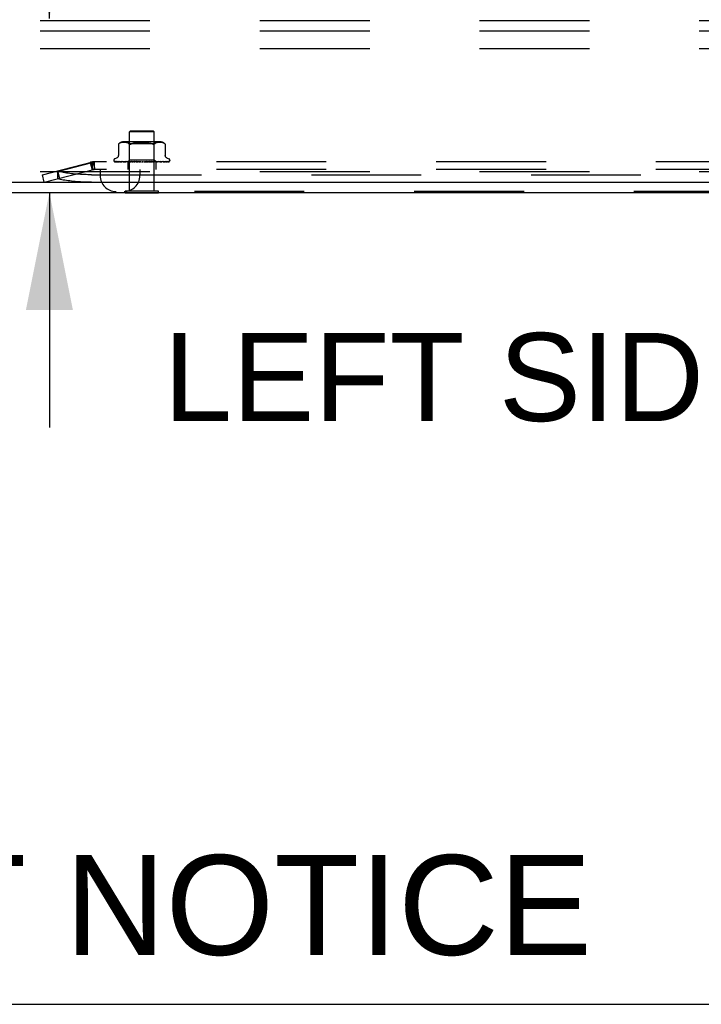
# Model space of a CAD drawing. Header units: inches. Extents: x 0 to 201, y 0 to 130.
# Tile 2 of 36: x 26.58 to 33.43, y 0 to 9.9. Entities that reach past the tile are written whole.
import ezdxf

# ---------------------------------------------------------------- set-up
doc = ezdxf.new("R2010")
doc.units = ezdxf.units.IN
doc.header["$LTSCALE"] = 11.043285
doc.header["$MEASUREMENT"] = 0
doc.linetypes.add('HIDDEN', pattern=[0.2, 0.1, -0.1])
doc.layers.get('0').update_dxf_attribs({"linetype": 'CONTINUOUS'})
doc.layers.add('DEFAULT_2', color=8, linetype='HIDDEN')
doc.layers.add('DIMENSIONS', color=7, linetype='CONTINUOUS')
doc.styles.get("Standard").update_dxf_attribs({"font": 'arial.ttf'})
doc.dimstyles.new('DIMSTYLE_1', dxfattribs={"dimtxt": 0.885825, "dimasz": 1.1811, "dimexe": 0.09, "dimexo": 0.07, "dimgap": 0.0375, "dimtad": 0, "dimtih": 1, "dimtoh": 1, "dimzin": 4, "dimdsep": 46, "dimtxsty": 'Standard', "dimblk": '_FILLED', "dimblk1": '_FILLED', "dimblk2": '_FILLED', "dimcen": 0.09, "dimazin": 1, "dimtfac": 1, "dimtdec": 3, "dimtofl": 0, "dimtmove": 0, "dimatfit": 3, "dimldrblk": '_FILLED', "dimfxl": 0, "dimtolj": 1, "dimtzin": 4, "dimarcsym": 0})

# ---------------------------------------------------------------- blocks, each defined once
blk = doc.blocks.new('_FILLED')
at = {"color": 0, "linetype": 'ByBlock'}
blk.add_solid([(0, 0), (-1, 0.2), (-1, -0.2)], dxfattribs=at)
blk = doc.blocks.new('*D14')
at = {"layer": 'DIMENSIONS', "color": 2, "linetype": 'Continuous'}
for p, q in [((26.8812, 9.9145), (26.8812, 12.7163)), ((26.8812, 12.7163), (27.9146, 12.7163)), ((26.8812, 8.1645), (26.8812, 5.8023))]:
    blk.add_line(p, q, dxfattribs=at)
at = {"layer": 'DIMENSIONS', "color": 2, "linetype": 'Continuous', "xscale": 1.1811, "yscale": 1.1811, "zscale": 1.1811}
for p, rotation in [((26.8812, 9.9145), 270), ((26.8812, 8.1645), 90)]:
    blk.add_blockref('_FILLED', p, dxfattribs=dict(at, rotation=rotation))
at = {"layer": 'DIMENSIONS', "color": 2, "linetype": 'Continuous', "insert": (28.3575, 13.1592), "char_height": 0.88582, "width": 2.407205, "attachment_point": 1, "line_spacing_factor": 0.9}
blk.add_mtext('1.75', dxfattribs=at)
blk = doc.blocks.new('*D16')
at = {"layer": 'DIMENSIONS', "color": 2, "linetype": 'Continuous'}
for p, q in [((25.0603, 36.0725), (25.0603, 39.93)), ((23.8103, 38.8671), (21.2007, 38.8671)), ((25.0603, 38.8671), (27.4225, 38.8671))]:
    blk.add_line(p, q, dxfattribs=at)
at = {"layer": 'DIMENSIONS', "color": 2, "linetype": 'Continuous', "xscale": 1.1811, "yscale": 1.1811, "zscale": 1.1811}
blk.add_blockref('_FILLED', (23.8103, 38.8671), dxfattribs=at)
at = {"layer": 'DIMENSIONS', "color": 2, "linetype": 'Continuous', "xscale": 1.1811, "yscale": 1.1811, "zscale": 1.1811, "rotation": 180}
blk.add_blockref('_FILLED', (25.0603, 38.8671), dxfattribs=at)
at = {"layer": 'DIMENSIONS', "color": 2, "linetype": 'Continuous', "insert": (20.7578, 39.31), "char_height": 0.88582, "width": 2.407205, "attachment_point": 3, "line_spacing_factor": 0.9}
blk.add_mtext('1.25\\Ptyp.', dxfattribs=at)

msp = doc.modelspace()

# ---------------------------------------------------------------- linework, layer by layer
at = {"color": 3, "linetype": 'Continuous'}
for p, q in [((23.8773, 8.2685), (41.8103, 8.2685)), ((23.8623, 8.1645), (41.7583, 8.1645))]:
    msp.add_line(p, q, dxfattribs=at)
at = {"color": 7, "linetype": 'Continuous'}
for p, q in [((27.6418, 8.1605), (27.6418, 8.1645)), ((27.9788, 8.1605), (27.6418, 8.1605)), ((27.9788, 8.1605), (27.9788, 8.1645)), ((0, 0), (200.787, 0))]:
    msp.add_line(p, q, dxfattribs=at)
at = {"layer": 'DEFAULT_2', "color": 8, "linetype": 'HIDDEN'}
for p, q in [((38.9353, 9.8935), (23.9353, 9.8935)), ((38.9353, 9.7895), (23.9353, 9.7895)), ((38.9353, 9.6125), (23.9353, 9.6125)), ((27.6963, 8.7855), (27.6863, 8.7755)), ((27.9343, 8.7755), (27.6863, 8.7755)), ((27.6863, 8.1785), (27.6863, 8.7755)), ((27.6963, 8.7855), (27.9243, 8.7855)), ((27.9243, 8.7855), (27.9343, 8.7755)), ((27.9343, 8.1785), (27.9343, 8.7755)), ((27.5743, 8.6511), (27.5749, 8.6516)), ((27.5743, 8.6511), (27.5743, 8.5386)), ((27.5753, 8.652), (27.5747, 8.6514)), ((27.5766, 8.6532), (27.5782, 8.6545)), ((27.5782, 8.6545), (27.5769, 8.6534)), ((27.5782, 8.6545), (27.5832, 8.6582)), ((27.5937, 8.6637), (27.5883, 8.6613)), ((27.5991, 8.6657), (27.5936, 8.6637)), ((27.6045, 8.6672), (27.599, 8.6657)), ((27.6099, 8.6683), (27.6044, 8.6672)), ((27.6152, 8.6691), (27.6098, 8.6683)), ((27.6203, 8.6696), (27.6151, 8.6691)), ((27.6253, 8.6699), (27.6202, 8.6696)), ((27.6301, 8.67), (27.6252, 8.6699)), ((27.6349, 8.6699), (27.63, 8.67)), ((27.9899, 8.6755), (27.6308, 8.6755)), ((27.6397, 8.6696), (27.6348, 8.6699)), ((27.6447, 8.6691), (27.6397, 8.6696)), ((27.6498, 8.6683), (27.6447, 8.6691)), ((27.6553, 8.6672), (27.6498, 8.6683)), ((27.6608, 8.6657), (27.6552, 8.6672)), ((27.6663, 8.6637), (27.6607, 8.6657)), ((27.6851, 8.6555), (27.6651, 8.6755)), ((27.6717, 8.6612), (27.6662, 8.6637)), ((27.9356, 8.6555), (27.6851, 8.6555)), ((27.6851, 8.4925), (27.6851, 8.6555)), ((27.8615, 8.6672), (27.8733, 8.6655)), ((27.8846, 8.6634), (27.8733, 8.6655)), ((27.9356, 8.6555), (27.9556, 8.6755)), ((27.9356, 8.4925), (27.9356, 8.6555)), ((27.9391, 8.6545), (27.9439, 8.6581)), ((27.9491, 8.6612), (27.9439, 8.6581)), ((27.9545, 8.6637), (27.949, 8.6612)), ((27.96, 8.6657), (27.9544, 8.6637)), ((27.9655, 8.6672), (27.9599, 8.6657)), ((27.9709, 8.6683), (27.9654, 8.6672)), ((27.976, 8.6691), (27.9709, 8.6683)), ((27.981, 8.6696), (27.976, 8.6691)), ((27.9859, 8.6699), (27.981, 8.6696)), ((27.9907, 8.67), (27.9858, 8.6699)), ((27.9955, 8.6699), (27.9906, 8.67)), ((28.0005, 8.6696), (27.9954, 8.6699)), ((28.0056, 8.6691), (28.0004, 8.6696)), ((28.0109, 8.6683), (28.0055, 8.6691)), ((28.0163, 8.6672), (28.0108, 8.6683)), ((28.0217, 8.6657), (28.0162, 8.6672)), ((28.0271, 8.6637), (28.0216, 8.6657)), ((28.0324, 8.6613), (28.027, 8.6637)), ((28.0463, 8.6512), (28.0464, 8.6511)), ((28.0464, 8.6511), (28.0464, 8.5386)), ((26.8103, 8.3445), (27.3182, 8.4755)), ((26.9623, 8.3786), (27.3104, 8.4684)), ((27.2909, 8.4684), (27.3104, 8.3929)), ((27.2989, 8.4705), (27.3184, 8.395)), ((27.3104, 8.4684), (27.3104, 8.3929)), ((27.3182, 8.4755), (27.3377, 8.4)), ((36.2903, 8.4735), (27.3304, 8.4735)), ((27.3304, 8.4735), (27.3304, 8.3955)), ((27.5291, 8.49), (27.5291, 8.4891)), ((27.5333, 8.4783), (27.5334, 8.4782)), ((27.667, 8.4742), (27.5379, 8.4761)), ((27.5551, 8.5111), (27.5401, 8.5056)), ((27.6684, 8.4742), (27.541, 8.4761)), ((27.6709, 8.4742), (27.5447, 8.4761)), ((27.5527, 8.4763), (27.5527, 8.4763)), ((27.6749, 8.4742), (27.5538, 8.4761)), ((27.5611, 8.4761), (27.5605, 8.4762)), ((27.6798, 8.4742), (27.5611, 8.4761)), ((27.5759, 8.4761), (27.5756, 8.4761)), ((27.6863, 8.4742), (27.5759, 8.4761)), ((27.5865, 8.4761), (27.5864, 8.4761)), ((27.6934, 8.4742), (27.5865, 8.4761)), ((27.5865, 8.4761), (27.5865, 8.4761)), ((27.5955, 8.4749), (27.6023, 8.4741)), ((27.6023, 8.4741), (27.6078, 8.4735)), ((27.7022, 8.4742), (27.6065, 8.4761)), ((27.7112, 8.4742), (27.62, 8.4761)), ((27.6201, 8.4761), (27.6201, 8.4761)), ((27.631, 8.4749), (27.6389, 8.4741)), ((27.6389, 8.4741), (27.645, 8.4735)), ((27.722, 8.4742), (27.6444, 8.4761)), ((27.7327, 8.4742), (27.6605, 8.4761)), ((27.6605, 8.4761), (27.6607, 8.4761)), ((27.6607, 8.4761), (27.6773, 8.4745)), ((27.6661, 8.4735), (27.6851, 8.4925)), ((27.667, 8.4742), (27.667, 8.4742)), ((27.6684, 8.4742), (27.6683, 8.4742)), ((27.6698, 8.4735), (27.6698, 8.3955)), ((27.6709, 8.4742), (27.671, 8.4742)), ((27.6713, 8.4735), (27.6747, 8.4742)), ((27.6749, 8.4742), (27.6747, 8.4742)), ((27.6773, 8.4745), (27.6883, 8.4735)), ((27.6798, 8.4742), (27.6799, 8.4742)), ((27.6832, 8.4735), (27.6799, 8.4742)), ((27.6811, 8.4735), (27.686, 8.4742)), ((27.9356, 8.4925), (27.6851, 8.4925)), ((27.6863, 8.4742), (27.686, 8.4742)), ((27.745, 8.4742), (27.6884, 8.4761)), ((27.6934, 8.4742), (27.6936, 8.4742)), ((27.6984, 8.4735), (27.6936, 8.4742)), ((27.6956, 8.4735), (27.7017, 8.4742)), ((27.7022, 8.4742), (27.7017, 8.4742)), ((27.757, 8.4742), (27.7063, 8.4761)), ((27.7063, 8.4761), (27.7066, 8.4761)), ((27.7066, 8.4761), (27.7359, 8.4735)), ((27.7112, 8.4742), (27.7115, 8.4742)), ((27.7176, 8.4735), (27.7115, 8.4742)), ((27.7142, 8.4735), (27.7214, 8.4742)), ((27.722, 8.4742), (27.7214, 8.4742)), ((27.7327, 8.4742), (27.733, 8.4742)), ((27.7402, 8.4735), (27.733, 8.4742)), ((27.7362, 8.4735), (27.7444, 8.4742)), ((27.7705, 8.4742), (27.7369, 8.4761)), ((27.745, 8.4742), (27.7444, 8.4742)), ((27.7833, 8.4742), (27.7561, 8.4761)), ((27.7561, 8.4761), (27.7562, 8.4761)), ((27.7562, 8.4761), (27.7861, 8.4735)), ((27.757, 8.4742), (27.7573, 8.4742)), ((27.7653, 8.4735), (27.7573, 8.4742)), ((27.761, 8.4735), (27.7697, 8.4742)), ((27.7705, 8.4742), (27.7697, 8.4742)), ((27.7833, 8.4742), (27.7835, 8.4742)), ((27.7921, 8.4735), (27.7835, 8.4742)), ((27.7876, 8.4735), (27.7964, 8.4742)), ((27.8195, 8.4735), (27.8106, 8.4742)), ((27.8149, 8.4735), (27.8237, 8.4742)), ((27.8469, 8.4751), (27.8367, 8.4742)), ((27.8466, 8.4735), (27.8378, 8.4742)), ((27.8421, 8.4735), (27.8505, 8.4742)), ((27.8583, 8.4761), (27.8469, 8.4751)), ((27.8508, 8.4742), (27.8505, 8.4742)), ((27.8899, 8.4761), (27.8508, 8.4742)), ((27.8896, 8.4761), (27.8599, 8.4735)), ((27.9085, 8.4761), (27.8632, 8.4742)), ((27.8632, 8.4742), (27.8639, 8.4742)), ((27.8724, 8.4735), (27.8639, 8.4742)), ((27.8682, 8.4735), (27.8759, 8.4742)), ((27.8762, 8.4742), (27.8759, 8.4742)), ((27.9379, 8.4761), (27.8762, 8.4742)), ((27.9549, 8.4761), (27.8876, 8.4742)), ((27.8876, 8.4742), (27.8882, 8.4742)), ((27.8959, 8.4735), (27.8882, 8.4742)), ((27.8897, 8.4761), (27.8899, 8.4761)), ((27.8921, 8.4735), (27.8988, 8.4742)), ((27.8992, 8.4742), (27.8988, 8.4742)), ((27.9812, 8.4761), (27.8992, 8.4742)), ((27.9961, 8.4761), (27.9091, 8.4742)), ((27.9091, 8.4742), (27.9096, 8.4742)), ((27.9091, 8.4735), (27.9159, 8.4741)), ((27.9163, 8.4735), (27.9096, 8.4742)), ((27.9132, 8.4735), (27.9186, 8.4742)), ((27.9159, 8.4741), (27.9376, 8.4761)), ((27.9189, 8.4742), (27.9186, 8.4742)), ((28.0184, 8.4761), (27.9189, 8.4742)), ((28.0305, 8.4761), (27.927, 8.4742)), ((27.927, 8.4742), (27.9274, 8.4742)), ((27.9329, 8.4735), (27.9274, 8.4742)), ((27.9304, 8.4735), (27.9345, 8.4742)), ((27.9346, 8.4742), (27.9345, 8.4742)), ((27.9347, 8.4742), (27.9346, 8.4742)), ((28.0479, 8.4761), (27.9347, 8.4742)), ((27.9544, 8.4737), (27.9356, 8.4925)), ((27.9376, 8.4761), (27.9379, 8.4761)), ((28.057, 8.4761), (27.9407, 8.4742)), ((27.9407, 8.4742), (27.941, 8.4742)), ((27.9451, 8.4735), (27.941, 8.4742)), ((27.9434, 8.4735), (27.9459, 8.4742)), ((27.946, 8.4742), (27.9459, 8.4742)), ((28.0689, 8.4761), (27.946, 8.4742)), ((28.0745, 8.4761), (27.9497, 8.4742)), ((27.9497, 8.4742), (27.9499, 8.4742)), ((27.9524, 8.4735), (27.9499, 8.4742)), ((27.9508, 8.4735), (27.9508, 8.3955)), ((27.9524, 8.4742), (27.9523, 8.4742)), ((28.0806, 8.4761), (27.9524, 8.4742)), ((28.0825, 8.4761), (27.9536, 8.4742)), ((27.9536, 8.4742), (27.9537, 8.4742)), ((27.9546, 8.4735), (27.9544, 8.4737)), ((27.9694, 8.4749), (27.981, 8.4761)), ((27.9811, 8.4761), (27.9812, 8.4761)), ((28.0046, 8.4745), (28.012, 8.4753)), ((28.012, 8.4753), (28.0184, 8.4761)), ((28.0184, 8.4761), (28.0183, 8.4761)), ((28.0306, 8.4761), (28.0305, 8.4761)), ((28.0483, 8.4761), (28.0479, 8.4761)), ((28.0656, 8.5111), (28.0806, 8.5056)), ((28.0859, 8.4772), (28.0859, 8.4772)), ((28.0916, 8.49), (28.0916, 8.4891)), ((38.9353, 8.3725), (23.9353, 8.3725)), ((26.8298, 8.2689), (26.8103, 8.3445)), ((26.8298, 8.2689), (27.3377, 8.4)), ((26.9618, 8.3835), (26.9813, 8.308)), ((26.9623, 8.3786), (26.9623, 8.3031)), ((27.3059, 8.3445), (36.3148, 8.3445)), ((36.2903, 8.3955), (27.3304, 8.3955)), ((27.3913, 8.3955), (27.3913, 8.3355)), ((27.7913, 8.3955), (27.7913, 8.3355)), ((27.3059, 8.2689), (36.3148, 8.2689)), ((36.0693, 8.1755), (27.5513, 8.1755)), ((27.9788, 8.1785), (27.6418, 8.1785)), ((27.6418, 8.1645), (27.6418, 8.1785)), ((27.9788, 8.1645), (27.9788, 8.1785))]:
    msp.add_line(p, q, dxfattribs=at)
for points in [[(27.5745, 8.6513), (27.5743, 8.6511), (27.5743, 8.6511)], [(27.5753, 8.652), (27.5759, 8.6526), (27.5766, 8.6532)], [(27.5769, 8.6534), (27.5763, 8.6529), (27.5758, 8.6524)], [(27.5883, 8.6613), (27.5832, 8.6582), (27.5782, 8.6545)], [(27.6716, 8.6612), (27.6768, 8.6581), (27.6816, 8.6545)], [(27.6899, 8.6512), (27.6876, 8.6516), (27.6855, 8.6523), (27.6835, 8.6533), (27.6816, 8.6545)], [(27.6899, 8.6512), (27.6923, 8.6511), (27.6949, 8.6512), (27.6976, 8.6516), (27.7005, 8.6523)], [(27.7069, 8.6545), (27.7036, 8.6533), (27.7005, 8.6523)], [(27.8235, 8.6698), (27.8104, 8.67), (27.7972, 8.6698), (27.7842, 8.6693), (27.7715, 8.6684), (27.7592, 8.6672), (27.7474, 8.6655), (27.7361, 8.6634), (27.7255, 8.6608), (27.7158, 8.6579), (27.7069, 8.6545)], [(27.7069, 8.6545), (27.7158, 8.6579), (27.7256, 8.6609), (27.7361, 8.6634)], [(27.7592, 8.6672), (27.7715, 8.6684), (27.7842, 8.6693), (27.7972, 8.6698), (27.8103, 8.67), (27.8235, 8.6698), (27.8365, 8.6693)], [(27.8615, 8.6672), (27.8492, 8.6684), (27.8365, 8.6693)], [(27.8846, 8.6634), (27.8952, 8.6608), (27.9049, 8.6579)], [(27.9138, 8.6545), (27.9049, 8.6579), (27.8951, 8.6609)], [(27.9258, 8.6512), (27.9231, 8.6516), (27.9202, 8.6523), (27.9171, 8.6533), (27.9138, 8.6545)], [(27.9258, 8.6512), (27.9284, 8.6511), (27.9308, 8.6512), (27.9331, 8.6516)], [(27.9391, 8.6545), (27.9372, 8.6533), (27.9352, 8.6523), (27.9331, 8.6516)], [(28.0324, 8.6613), (28.0375, 8.6582), (28.0425, 8.6545)], [(28.0425, 8.6545), (28.0437, 8.6535), (28.0447, 8.6526), (28.0455, 8.652), (28.046, 8.6515)], [(28.0463, 8.6512), (28.046, 8.6515), (28.0455, 8.652), (28.0447, 8.6526), (28.0437, 8.6535), (28.0425, 8.6545)], [(27.5743, 8.5385), (27.5743, 8.5373), (27.5741, 8.5347), (27.5736, 8.5323), (27.573, 8.5299), (27.5722, 8.5277), (27.5713, 8.5256), (27.5702, 8.5236), (27.569, 8.5218), (27.5677, 8.5201), (27.5664, 8.5185), (27.5649, 8.5171), (27.5634, 8.5158), (27.5618, 8.5146), (27.5602, 8.5135), (27.5586, 8.5126), (27.5569, 8.5118), (27.5551, 8.5111)], [(28.0656, 8.5111), (28.0638, 8.5118), (28.0621, 8.5126), (28.0605, 8.5135), (28.0589, 8.5146), (28.0573, 8.5158), (28.0558, 8.5171), (28.0543, 8.5185), (28.053, 8.5201), (28.0517, 8.5218), (28.0505, 8.5236), (28.0494, 8.5256), (28.0485, 8.5277), (28.0477, 8.5299), (28.0471, 8.5323), (28.0466, 8.5347), (28.0464, 8.5373), (28.0464, 8.5385)], [(27.3304, 8.4735), (27.3271, 8.4733), (27.3237, 8.4729), (27.3204, 8.4722), (27.3171, 8.4712), (27.3137, 8.47), (27.3104, 8.4684)], [(27.5401, 8.4735), (27.5388, 8.474), (27.5376, 8.4746), (27.5366, 8.4752), (27.5357, 8.4758), (27.535, 8.4764), (27.5344, 8.477), (27.5339, 8.4775), (27.5336, 8.4779), (27.5334, 8.4781), (27.5333, 8.4782), (27.5333, 8.4783)], [(27.5379, 8.4761), (27.5377, 8.4761), (27.5371, 8.4762), (27.5366, 8.4763), (27.536, 8.4764), (27.5355, 8.4766), (27.5351, 8.4768), (27.5347, 8.4771), (27.5344, 8.4773), (27.5343, 8.4773)], [(27.5343, 8.4773), (27.5352, 8.4767), (27.5364, 8.476), (27.5376, 8.4754), (27.539, 8.4749), (27.5404, 8.4744), (27.5419, 8.4739), (27.5435, 8.4735)], [(27.541, 8.4761), (27.5406, 8.4761), (27.5401, 8.4762), (27.5396, 8.4763), (27.5391, 8.4764), (27.5388, 8.4766), (27.5386, 8.4767), (27.5385, 8.4767), (27.5385, 8.4767)], [(27.5385, 8.4767), (27.5386, 8.4767), (27.5387, 8.4766)], [(27.5387, 8.4766), (27.5393, 8.4762), (27.5396, 8.476), (27.5401, 8.4757), (27.5406, 8.4754), (27.5411, 8.4751), (27.5416, 8.4748), (27.5422, 8.4745), (27.5429, 8.4742), (27.5435, 8.4739), (27.5442, 8.4736), (27.5446, 8.4735)], [(27.5447, 8.4761), (27.5441, 8.4761), (27.5436, 8.4762), (27.5434, 8.4763)], [(27.5434, 8.4763), (27.5446, 8.476), (27.5464, 8.4755), (27.5483, 8.475), (27.5503, 8.4746), (27.5523, 8.4742), (27.5544, 8.4738), (27.5561, 8.4735)], [(27.5538, 8.4761), (27.5535, 8.4761), (27.5531, 8.4762), (27.5528, 8.4762), (27.5527, 8.4763)], [(27.5527, 8.4763), (27.5528, 8.4762), (27.5531, 8.4761), (27.5534, 8.4759)], [(27.5534, 8.4759), (27.5543, 8.4754), (27.5548, 8.4751), (27.5554, 8.4749), (27.556, 8.4746), (27.5567, 8.4742), (27.5574, 8.474), (27.5581, 8.4737), (27.5587, 8.4735)], [(27.5605, 8.4762), (27.5624, 8.4758), (27.565, 8.4754), (27.5677, 8.4749), (27.5704, 8.4745), (27.5731, 8.4741), (27.5759, 8.4737), (27.5778, 8.4735)], [(27.5756, 8.4761), (27.5756, 8.4761), (27.5758, 8.4761), (27.5761, 8.4759), (27.5765, 8.4758), (27.577, 8.4755)], [(27.577, 8.4755), (27.5783, 8.4749), (27.579, 8.4746), (27.5798, 8.4742), (27.5807, 8.4739), (27.5816, 8.4735), (27.5817, 8.4735)], [(27.5864, 8.4761), (27.5888, 8.4758), (27.5955, 8.4749)], [(27.6065, 8.4761), (27.6065, 8.4761), (27.6067, 8.4761), (27.607, 8.476), (27.6074, 8.4758), (27.608, 8.4756), (27.6086, 8.4754), (27.6093, 8.4751), (27.6107, 8.4744)], [(27.6107, 8.4744), (27.6115, 8.474), (27.6124, 8.4737), (27.613, 8.4735)], [(27.6201, 8.4761), (27.623, 8.4758), (27.631, 8.4749)], [(27.6444, 8.4761), (27.6447, 8.4761), (27.645, 8.476), (27.6455, 8.4759), (27.646, 8.4757), (27.6466, 8.4755), (27.6473, 8.4752), (27.6479, 8.4749)], [(27.6479, 8.4749), (27.6494, 8.4743), (27.6501, 8.474), (27.6509, 8.4736), (27.6513, 8.4735)], [(27.6661, 8.4735), (27.6664, 8.4737), (27.6667, 8.4739), (27.6668, 8.4741), (27.667, 8.4742), (27.667, 8.4742), (27.667, 8.4742)], [(27.6666, 8.4735), (27.6669, 8.4736), (27.6674, 8.4738), (27.6678, 8.474), (27.6683, 8.4742)], [(27.667, 8.4735), (27.6669, 8.4736), (27.6669, 8.4738), (27.667, 8.474), (27.667, 8.4742)], [(27.6681, 8.4735), (27.6683, 8.4737), (27.6684, 8.4739), (27.6684, 8.4741), (27.6684, 8.4742), (27.6684, 8.4742), (27.6684, 8.4742)], [(27.6694, 8.4735), (27.6698, 8.4737), (27.6701, 8.4739), (27.6704, 8.4741), (27.6707, 8.4742), (27.6708, 8.4742), (27.6709, 8.4742)], [(27.6726, 8.4735), (27.6721, 8.4736), (27.6717, 8.4738), (27.6713, 8.474), (27.671, 8.4742)], [(27.6752, 8.4735), (27.6752, 8.4737), (27.6752, 8.4739), (27.6752, 8.4741), (27.6751, 8.4742), (27.6749, 8.4742)], [(27.6778, 8.4735), (27.6783, 8.4737), (27.6787, 8.4739), (27.6791, 8.4741), (27.6794, 8.4742), (27.6797, 8.4742), (27.6798, 8.4742)], [(27.6871, 8.4735), (27.6871, 8.4737), (27.687, 8.4739), (27.6868, 8.4741), (27.6866, 8.4742), (27.6863, 8.4742)], [(27.6884, 8.4761), (27.6885, 8.4761), (27.689, 8.476), (27.6896, 8.4759), (27.6902, 8.4757), (27.6909, 8.4755), (27.6916, 8.4752), (27.6923, 8.4749), (27.693, 8.4745), (27.6938, 8.4742), (27.6945, 8.4738), (27.6953, 8.4735)], [(27.6909, 8.4735), (27.6915, 8.4737), (27.692, 8.4739), (27.6925, 8.4741), (27.6929, 8.4742), (27.6933, 8.4742), (27.6934, 8.4742)], [(27.7035, 8.4735), (27.7034, 8.4737), (27.7031, 8.4739), (27.7029, 8.4741), (27.7025, 8.4742), (27.7022, 8.4742)], [(27.7084, 8.4735), (27.709, 8.4737), (27.7096, 8.4739), (27.7101, 8.4741), (27.7106, 8.4742), (27.7111, 8.4742), (27.7112, 8.4742)], [(27.7238, 8.4735), (27.7235, 8.4737), (27.7232, 8.4739), (27.7228, 8.4741), (27.7224, 8.4742), (27.722, 8.4742)], [(27.7296, 8.4735), (27.7302, 8.4737), (27.7308, 8.4739), (27.7314, 8.4741), (27.732, 8.4742), (27.7325, 8.4742), (27.7327, 8.4742)], [(27.7369, 8.4761), (27.7374, 8.476), (27.7381, 8.4759), (27.7388, 8.4757), (27.7395, 8.4754), (27.7401, 8.4752), (27.7407, 8.4748), (27.7413, 8.4745), (27.7424, 8.4739)], [(27.7424, 8.4739), (27.743, 8.4736), (27.7433, 8.4735)], [(27.7472, 8.4735), (27.7469, 8.4737), (27.7464, 8.4739), (27.746, 8.4741), (27.7454, 8.4742), (27.745, 8.4742)], [(27.7531, 8.4742), (27.7529, 8.4742), (27.7528, 8.4743), (27.7527, 8.4744), (27.7527, 8.4746), (27.7527, 8.4748), (27.7528, 8.475), (27.753, 8.4752), (27.7533, 8.4754), (27.7536, 8.4756), (27.754, 8.4758), (27.7545, 8.476), (27.7551, 8.4761), (27.7556, 8.4761), (27.7561, 8.4761)], [(27.7537, 8.4735), (27.7543, 8.4737), (27.7549, 8.4739), (27.7555, 8.4741), (27.7561, 8.4742), (27.7567, 8.4742), (27.757, 8.4742)], [(27.7729, 8.4735), (27.7725, 8.4737), (27.772, 8.4739), (27.7714, 8.4741), (27.7708, 8.4742), (27.7705, 8.4742)], [(27.7798, 8.4735), (27.7804, 8.4737), (27.781, 8.4739), (27.7816, 8.4741), (27.7822, 8.4742), (27.7829, 8.4742), (27.7833, 8.4742)], [(27.7887, 8.476), (27.7892, 8.4759), (27.7898, 8.4757), (27.7904, 8.4755), (27.7908, 8.4752), (27.7912, 8.475), (27.7916, 8.4748), (27.7919, 8.4745), (27.7922, 8.4744)], [(27.7981, 8.4741), (27.7967, 8.4744), (27.7952, 8.4747), (27.7936, 8.475), (27.792, 8.4753), (27.7904, 8.4756), (27.7889, 8.476)], [(27.7922, 8.4744), (27.7926, 8.474), (27.7928, 8.4738), (27.7931, 8.4737), (27.7934, 8.4735)], [(27.7981, 8.4741), (27.7977, 8.4742), (27.7971, 8.4742), (27.7964, 8.4742)], [(27.8, 8.4735), (27.7994, 8.4737), (27.7989, 8.4739), (27.7983, 8.4741), (27.7981, 8.4741)], [(27.807, 8.4735), (27.8076, 8.4737), (27.8082, 8.4739), (27.8088, 8.4741), (27.8094, 8.4742), (27.81, 8.4742), (27.8106, 8.4742)], [(27.8274, 8.4735), (27.8268, 8.4737), (27.8262, 8.4739), (27.8256, 8.4741), (27.8249, 8.4742), (27.8243, 8.4742), (27.8237, 8.4742)], [(27.8344, 8.4735), (27.8349, 8.4737), (27.8354, 8.4739), (27.836, 8.4741), (27.8366, 8.4742), (27.8367, 8.4742)], [(27.8367, 8.4742), (27.8372, 8.4742), (27.8378, 8.4742)], [(27.8542, 8.4735), (27.8536, 8.4737), (27.8529, 8.4739), (27.8523, 8.4741), (27.8517, 8.4742), (27.8511, 8.4742), (27.8508, 8.4742)], [(27.8525, 8.4735), (27.8528, 8.4736), (27.8532, 8.4739), (27.8541, 8.4745)], [(27.8541, 8.4745), (27.8546, 8.4747), (27.8551, 8.475), (27.8557, 8.4753), (27.8563, 8.4756), (27.857, 8.4758), (27.8577, 8.476), (27.8583, 8.4761)], [(27.8608, 8.4735), (27.8613, 8.4737), (27.8617, 8.4739), (27.8623, 8.4741), (27.8628, 8.4742), (27.8632, 8.4742)], [(27.8794, 8.4735), (27.8788, 8.4737), (27.8782, 8.4739), (27.8776, 8.4741), (27.877, 8.4742), (27.8764, 8.4742), (27.8762, 8.4742)], [(27.8855, 8.4735), (27.8858, 8.4737), (27.8862, 8.4739), (27.8867, 8.4741), (27.8871, 8.4742), (27.8876, 8.4742)], [(27.9021, 8.4735), (27.9015, 8.4737), (27.9009, 8.4739), (27.9004, 8.4741), (27.8998, 8.4742), (27.8993, 8.4742), (27.8992, 8.4742)], [(27.9018, 8.4735), (27.9019, 8.4735), (27.9025, 8.4738), (27.9032, 8.4741), (27.9038, 8.4745), (27.9044, 8.4748), (27.9051, 8.4751), (27.9058, 8.4754), (27.9065, 8.4757), (27.9072, 8.4759), (27.9079, 8.476), (27.9084, 8.4761), (27.9085, 8.4761)], [(27.9075, 8.4735), (27.9077, 8.4737), (27.908, 8.4739), (27.9083, 8.4741), (27.9087, 8.4742), (27.9091, 8.4742)], [(27.9215, 8.4735), (27.921, 8.4737), (27.9204, 8.4739), (27.9199, 8.4741), (27.9194, 8.4742), (27.919, 8.4742), (27.9189, 8.4742)], [(27.9259, 8.4735), (27.926, 8.4737), (27.9262, 8.4739), (27.9264, 8.4741), (27.9267, 8.4742), (27.927, 8.4742)], [(27.9369, 8.4735), (27.9364, 8.4737), (27.936, 8.4739), (27.9356, 8.4741), (27.9352, 8.4742), (27.9349, 8.4742), (27.9347, 8.4742)], [(27.9401, 8.4735), (27.9401, 8.4737), (27.9402, 8.4739), (27.9403, 8.4741), (27.9405, 8.4742), (27.9407, 8.4742)], [(27.9477, 8.4735), (27.9473, 8.4737), (27.9469, 8.4739), (27.9466, 8.4741), (27.9463, 8.4742), (27.946, 8.4742), (27.946, 8.4742)], [(27.948, 8.4735), (27.9482, 8.4735), (27.949, 8.4739), (27.9498, 8.4742), (27.9506, 8.4746), (27.9513, 8.475), (27.9521, 8.4753), (27.9528, 8.4756), (27.9535, 8.4758), (27.9541, 8.476), (27.9546, 8.4761), (27.9549, 8.4761)], [(27.9497, 8.4735), (27.9496, 8.4737), (27.9495, 8.4739), (27.9495, 8.4741), (27.9496, 8.4742), (27.9497, 8.4742)], [(27.9515, 8.4735), (27.9518, 8.4736), (27.952, 8.4738), (27.9522, 8.474), (27.9523, 8.4742)], [(27.9536, 8.4735), (27.9532, 8.4737), (27.9529, 8.4739), (27.9527, 8.4741), (27.9525, 8.4742), (27.9524, 8.4742), (27.9524, 8.4742)], [(27.9542, 8.4735), (27.954, 8.4737), (27.9538, 8.4739), (27.9537, 8.4741), (27.9536, 8.4742), (27.9536, 8.4742), (27.9536, 8.4742)], [(27.9544, 8.4737), (27.9542, 8.4738), (27.954, 8.474), (27.9537, 8.4742)], [(27.9547, 8.4735), (27.9571, 8.4737), (27.9694, 8.4749)], [(27.9893, 8.4735), (27.9898, 8.4736), (27.9906, 8.474), (27.9914, 8.4743), (27.9929, 8.475)], [(27.9929, 8.475), (27.9936, 8.4753), (27.9942, 8.4755), (27.9948, 8.4758), (27.9953, 8.4759), (27.9957, 8.476), (27.9959, 8.4761), (27.9961, 8.4761)], [(27.9951, 8.4735), (27.9973, 8.4737), (28.0046, 8.4745)], [(28.0243, 8.4735), (28.0245, 8.4735), (28.0254, 8.4739), (28.0263, 8.4742), (28.027, 8.4746), (28.0284, 8.4752)], [(28.0284, 8.4752), (28.029, 8.4755), (28.0295, 8.4757), (28.03, 8.4759), (28.0303, 8.476), (28.0305, 8.4761), (28.0306, 8.4761)], [(28.0289, 8.4735), (28.0309, 8.4737), (28.034, 8.4741), (28.0371, 8.4745), (28.0401, 8.4749), (28.0432, 8.4753), (28.0462, 8.4758), (28.0483, 8.4761)], [(28.0516, 8.4735), (28.0519, 8.4736), (28.0527, 8.4739), (28.0535, 8.4742), (28.0542, 8.4745), (28.0549, 8.4749), (28.0555, 8.4752)], [(28.0548, 8.4735), (28.0566, 8.4737), (28.0591, 8.4741), (28.0615, 8.4745), (28.0638, 8.475), (28.0661, 8.4754), (28.0683, 8.4759), (28.0699, 8.4762)], [(28.0555, 8.4752), (28.0566, 8.4757), (28.0571, 8.4759), (28.0574, 8.4761), (28.0575, 8.4761)], [(28.0575, 8.4761), (28.0576, 8.4762), (28.0576, 8.4762), (28.0575, 8.4762), (28.0573, 8.4761), (28.057, 8.4761)], [(28.0698, 8.4762), (28.0695, 8.4761), (28.0689, 8.4761)], [(28.0702, 8.4735), (28.0708, 8.4737), (28.0715, 8.4739), (28.0721, 8.4742), (28.0726, 8.4745), (28.0732, 8.4747), (28.0737, 8.475), (28.0742, 8.4753), (28.0747, 8.4755), (28.0751, 8.4758)], [(28.072, 8.4735), (28.0723, 8.4735), (28.0741, 8.4739), (28.0758, 8.4743), (28.0774, 8.4747), (28.0789, 8.4752), (28.0804, 8.4757), (28.0818, 8.4762), (28.0827, 8.4765)], [(28.0761, 8.4764), (28.0762, 8.4764), (28.0762, 8.4764), (28.0762, 8.4764), (28.076, 8.4763), (28.0757, 8.4763), (28.0752, 8.4762), (28.0747, 8.4761), (28.0745, 8.4761)], [(28.0751, 8.4758), (28.0758, 8.4762), (28.076, 8.4763), (28.0761, 8.4764)], [(28.0796, 8.4735), (28.0797, 8.4735), (28.0803, 8.4738), (28.081, 8.474), (28.0816, 8.4743), (28.0822, 8.4746), (28.0827, 8.475), (28.0833, 8.4753), (28.0837, 8.4756), (28.0842, 8.4759), (28.0846, 8.4762), (28.0849, 8.4764), (28.0852, 8.4767), (28.0855, 8.4769), (28.0859, 8.4772)], [(28.08, 8.4735), (28.0803, 8.4736), (28.0816, 8.474), (28.0829, 8.4746), (28.0841, 8.4752), (28.0853, 8.4761)], [(28.0827, 8.4765), (28.0824, 8.4764), (28.0818, 8.4762), (28.0812, 8.4761), (28.0806, 8.4761)], [(28.0859, 8.4772), (28.0859, 8.4772), (28.0859, 8.4772), (28.0857, 8.4771), (28.0855, 8.477), (28.0852, 8.4768), (28.0849, 8.4766), (28.0845, 8.4765), (28.0841, 8.4763), (28.0837, 8.4762), (28.0832, 8.4762), (28.0827, 8.4761), (28.0825, 8.4761)], [(27.3059, 8.3445), (27.2869, 8.3445), (27.268, 8.3448), (27.2492, 8.3453), (27.2304, 8.3459), (27.2118, 8.3467), (27.1932, 8.3477), (27.1749, 8.3488), (27.1567, 8.3501), (27.1387, 8.3516), (27.121, 8.3533), (27.1035, 8.3551), (27.0863, 8.3571), (27.0695, 8.3593), (27.053, 8.3616), (27.0368, 8.3641), (27.021, 8.3667), (27.0057, 8.3695), (26.9908, 8.3724), (26.9763, 8.3754), (26.9623, 8.3786)], [(27.3304, 8.3955), (27.3271, 8.3954), (27.3237, 8.3952), (27.3204, 8.3948), (27.3171, 8.3943), (27.3137, 8.3937), (27.3104, 8.3929)], [(27.3059, 8.2689), (27.2869, 8.269), (27.268, 8.2693), (27.2492, 8.2697), (27.2304, 8.2704), (27.2118, 8.2712), (27.1932, 8.2721), (27.1749, 8.2733), (27.1567, 8.2746), (27.1387, 8.2761), (27.121, 8.2778), (27.1035, 8.2796), (27.0863, 8.2816), (27.0695, 8.2838), (27.053, 8.2861), (27.0368, 8.2886), (27.021, 8.2912), (27.0057, 8.2939), (26.9908, 8.2969), (26.9763, 8.2999), (26.9623, 8.3031)]]:
    msp.add_lwpolyline(points, dxfattribs=at)
for centre, radius, start, end in [((27.6308, 8.5979), 0.0776, 90, 136.69924), ((27.9899, 8.5979), 0.0776, 43.30076, 90), ((27.3304, 8.3155), 0.158, 90, 104.46683), ((27.5458, 8.49), 0.0167, 110, 180), ((27.5458, 8.4891), 0.0167, 180, 250.05156), ((28.0749, 8.49), 0.0167, 0, 70), ((28.0749, 8.4891), 0.0167, 308.62185, 360), ((27.3304, 8.3155), 0.08, 90, 104.46683), ((27.5513, 8.3355), 0.16, 180, 270), ((27.6313, 8.3355), 0.16, 270, 360)]:
    msp.add_arc(centre, radius, start, end, dxfattribs=at)

# ---------------------------------------------------------------- texts
at = {"layer": 'DIMENSIONS', "color": 2, "linetype": 'Continuous', "attachment_point": 2, "line_spacing_factor": 0.9}
for s, insert, char_height, width in [('LEFT SIDE VIEW', (32.9116, 6.7526), 0.885825, 9.740782), ('DATA SUBJECT TO CHANGE WITHOUT NOTICE', (16.4017, 1.5011), 1.003935, 31.804959)]:
    msp.add_mtext(s, dxfattribs=dict(at, insert=insert, char_height=char_height, width=width))

# ---------------------------------------------------------------- dimensions: what is measured, and where the dimension line sits
at = {"layer": 'DIMENSIONS', "color": 2, "linetype": 'Continuous'}
dim = msp.add_linear_dim(base=(25.0603, 38.8671), p1=(23.8103, 8.2835), p2=(25.0603, 36.0025), text='<>\\Ptyp.\\P[]', dimstyle='DIMSTYLE_1', dxfattribs=at)
dim.commit()
dim.dimension.update_dxf_attribs({"geometry": '*D16', "text_midpoint": (19.5542, 38.2027), "dimtype": 160})
dim = msp.add_linear_dim(base=(26.8812, 8.1645), p1=(25.8103, 9.9145), p2=(23.9823, 8.1645), angle=270, text='<>\\P[]', dimstyle='DIMSTYLE_1', dxfattribs=at)
dim.commit()
dim.dimension.update_dxf_attribs({"geometry": '*D14', "text_midpoint": (29.6028, 12.7114), "dimtype": 160})

doc.saveas('drawing.dxf')
